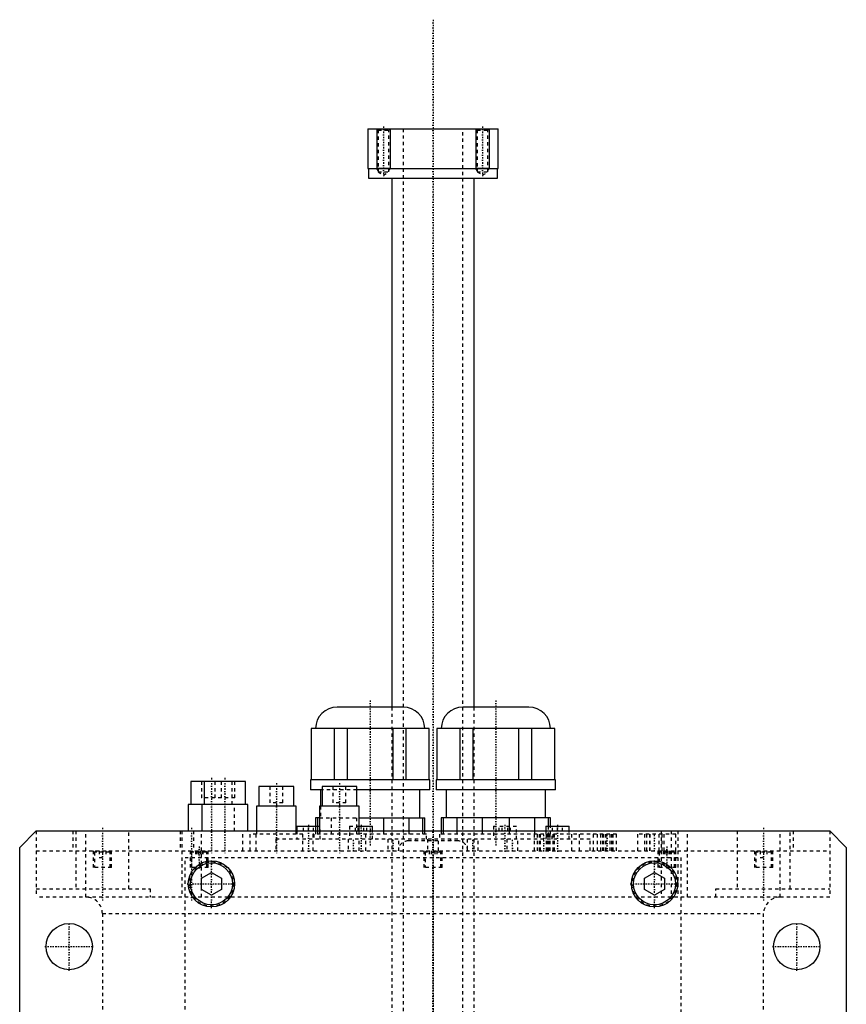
# Model space of a CAD drawing. Extents: x -125 to 125, y -92 to 634.
# Tile 7 of 7: x -125 to 125, y 336 to 634. Entities that reach past the tile are written whole.
import ezdxf

# ---------------------------------------------------------------- set-up
doc = ezdxf.new("R2010")
doc.units = 0
doc.linetypes.add('CENTER', pattern=[1.5, 0.45, -0.5, 0.05, -0.5])
doc.linetypes.add('DASHED', pattern=[2, 1, -1])
for name, color, linetype in [('AM_0', 7, 'CONTINUOUS'), ('AM_10', 7, 'CONTINUOUS'), ('AM_3', 7, 'DASHED'), ('AM_7', 7, 'CENTER')]:
    doc.layers.add(name, color=color, linetype=linetype)

msp = doc.modelspace()

# ---------------------------------------------------------------- linework, layer by layer
at = {"layer": 'AM_0', "color": 7, "linetype": 'CONTINUOUS'}
for p, q in [((-19.75, 600.5), (-19.75, 588.5)), ((-19.75, 600.5), (19.75, 600.5)), ((19.75, 588.5), (19.75, 600.5)), ((-19.75, 588.5), (19.75, 588.5)), ((-19.5, 588.5), (-19.5, 585.5)), ((19.5, 585.5), (19.5, 588.5)), ((-19.5, 585.5), (19.5, 585.5)), ((-12.5, 585.5), (-12.5, 425.5)), ((12.5, 425.5), (12.5, 585.5)), ((-9, 425.5), (-29, 425.5)), ((29, 425.5), (9, 425.5)), ((-36.88, 419), (-36.88, 403.5)), ((-1.13, 419), (-36.88, 419)), ((-36.73, 403.5), (-36.73, 419)), ((-29.85, 419), (-29.85, 403.5)), ((-25.88, 403.5), (-25.88, 419)), ((-12.13, 419), (-12.13, 403.5)), ((-8.15, 403.5), (-8.15, 419)), ((-1.27, 419), (-1.27, 403.5)), ((-1.13, 403.5), (-1.13, 419)), ((1.12, 419), (1.12, 403.5)), ((36.87, 419), (1.12, 419)), ((1.27, 403.5), (1.27, 419)), ((8.15, 419), (8.15, 403.5)), ((12.12, 403.5), (12.12, 419)), ((25.87, 419), (25.87, 403.5)), ((29.85, 403.5), (29.85, 419)), ((36.73, 419), (36.73, 403.5)), ((36.87, 403.5), (36.87, 419)), ((-73.25, 403), (-73.25, 396)), ((-56.71, 403), (-73.25, 403)), ((-69.21, 403), (-69.21, 396)), ((-56.71, 396), (-56.71, 403)), ((-37, 403.5), (-37, 400.5)), ((-1, 403.5), (-37, 403.5)), ((-1, 400.5), (-1, 403.5)), ((1, 403.5), (1, 400.5)), ((37, 403.5), (1, 403.5)), ((37, 400.5), (37, 403.5)), ((-52.63, 401.5), (-52.63, 395.5)), ((-42.13, 401.5), (-52.63, 401.5)), ((-42.13, 395.5), (-42.13, 401.5)), ((-33.58, 400.5), (-37, 400.5)), ((-34, 400.5), (-34, 395.5)), ((-33.57, 401.5), (-33.57, 395.5)), ((-23.07, 401.5), (-33.57, 401.5)), ((-23.07, 395.5), (-23.07, 401.5)), ((-1, 400.5), (-23.07, 400.5)), ((-4, 392), (-4, 400.5)), ((37, 400.5), (1, 400.5)), ((4, 400.5), (4, 392)), ((34, 392), (34, 400.5)), ((-74, 396), (-74, 388)), ((-55.96, 396), (-74, 396)), ((-69.96, 396), (-69.96, 388)), ((-55.96, 388), (-55.96, 396)), ((-53.38, 395.5), (-53.38, 388)), ((-41.38, 395.5), (-53.38, 395.5)), ((-41.38, 388), (-41.38, 395.5)), ((-34.32, 395.5), (-34.32, 388)), ((-22.32, 395.5), (-34.32, 395.5)), ((-22.32, 388), (-22.32, 395.5)), ((-35.5, 392), (-35.5, 388)), ((-34.32, 392), (-35.5, 392)), ((-34.87, 388), (-34.87, 392)), ((-22.32, 392), (-2.5, 392)), ((-14.97, 392), (-14.97, 388)), ((-7.16, 388), (-7.16, 392)), ((-3.13, 392), (-3.13, 388)), ((-2.5, 388), (-2.5, 392)), ((2.5, 392), (2.5, 388)), ((35.5, 392), (2.5, 392)), ((3.13, 388), (3.13, 392)), ((7.16, 392), (7.16, 388)), ((14.97, 388), (14.97, 392)), ((23.03, 392), (23.03, 388)), ((30.84, 388), (30.84, 392)), ((34.87, 392), (34.87, 389.5)), ((35.5, 389.5), (35.5, 392)), ((-125, 383), (-120, 388)), ((-120, 388), (120, 388)), ((-41.17, 389.5), (-41.17, 388)), ((-41.17, 389.5), (-35.5, 389.5)), ((-22.32, 389.5), (-18.25, 389.5)), ((-18.25, 388), (-18.25, 389.5)), ((34.17, 389.5), (34.17, 388)), ((34.17, 389.5), (41.17, 389.5)), ((41.17, 388), (41.17, 389.5)), ((120, 388), (125, 383)), ((-125, 53), (-125, 383)), ((125, 383), (125, 53)), ((-70, 373.73), (-67, 375.46)), ((-67, 375.46), (-64, 373.73)), ((64, 373.73), (67, 375.46)), ((67, 375.46), (70, 373.73)), ((-70, 370.27), (-70, 373.73)), ((-64, 373.73), (-64, 370.27)), ((64, 370.27), (64, 373.73)), ((70, 373.73), (70, 370.27)), ((-67, 368.54), (-70, 370.27)), ((-64, 370.27), (-67, 368.54)), ((67, 368.54), (64, 370.27)), ((70, 370.27), (67, 368.54))]:
    msp.add_line(p, q, dxfattribs=at)
for centre, radius in [((-67, 372), 7), ((67, 372), 7), ((-67, 372), 6.35), ((67, 372), 6.35), ((-110, 353), 7), ((110, 353), 7)]:
    msp.add_circle(centre, radius, dxfattribs=at)
for centre, start, end in [((-29, 419), 90, 180), ((-9, 419), 0, 90), ((9, 419), 90, 180), ((29, 419), 0, 90)]:
    msp.add_arc(centre, 6.5, start, end, dxfattribs=at)
at = {"layer": 'AM_10', "color": 7, "linetype": 'CONTINUOUS'}
for p, q in [((-17, 600.5), (-17, 588.5)), ((-13, 600.5), (-13, 588.5)), ((13, 600.5), (13, 588.5)), ((17, 600.5), (17, 588.5)), ((-13, 588.5), (-17, 588.5)), ((-16.62, 587.84), (-17, 588.5)), ((-13.38, 587.84), (-13, 588.5)), ((17, 588.5), (13, 588.5)), ((13.38, 587.84), (13, 588.5)), ((16.62, 587.84), (17, 588.5))]:
    msp.add_line(p, q, dxfattribs=at)
at = {"layer": 'AM_3', "color": 6, "linetype": 'DASHED'}
for p, q in [((-17, 600.5), (-16.62, 600.12)), ((-16.62, 600.12), (-16.62, 587.44)), ((-16.62, 600.12), (-13.38, 600.12)), ((-13.38, 600.12), (-13, 600.5)), ((-13.38, 587.44), (-13.38, 600.12)), ((-9, 600.5), (-9, -59.5)), ((9, -59.5), (9, 600.5)), ((13, 600.5), (13.38, 600.12)), ((13.38, 600.12), (13.38, 587.44)), ((13.38, 600.12), (16.62, 600.12)), ((16.62, 600.12), (17, 600.5)), ((16.62, 587.44), (16.62, 600.12)), ((-16.62, 587.44), (-15, 586.5)), ((-16.62, 587.44), (-13.38, 587.44)), ((-15, 586.5), (-13.38, 587.44)), ((13.38, 587.44), (15, 586.5)), ((13.38, 587.44), (16.62, 587.44)), ((15, 586.5), (16.62, 587.44)), ((-12.5, 425.5), (-12.5, -17.5)), ((12.5, -17.5), (12.5, 425.5)), ((-70, 403), (-70, 398)), ((-65.96, 403), (-65.96, 398)), ((-64, 398), (-64, 403)), ((-60.75, 396), (-60.75, 403)), ((-59.96, 398), (-59.96, 403)), ((-49.38, 401.5), (-49.38, 396.5)), ((-45.38, 396.5), (-45.38, 401.5)), ((-23.07, 400.5), (-33.58, 400.5)), ((-30.32, 401.5), (-30.32, 396.5)), ((-26.32, 396.5), (-26.32, 401.5)), ((-59.96, 398), (-70, 398)), ((-45.38, 396.5), (-49.38, 396.5)), ((-26.32, 396.5), (-30.32, 396.5)), ((-60, 388), (-60, 396)), ((-34, 395.5), (-34, 392)), ((-34.32, 392), (-22.32, 392)), ((-30.84, 392), (-30.84, 387)), ((-23.03, 387), (-23.03, 392)), ((-120, 388), (-120, 368)), ((-108.97, 388), (-108.97, 382)), ((-108, 388), (-108, 370.5)), ((-105, 368), (-105, 388)), ((-92, 370.5), (-92, 388)), ((-76.5, 388), (-76.5, 382)), ((-76, 388), (-76, 368)), ((-72.46, 388), (-72.46, 382)), ((-70, 368), (-70, 388)), ((-57.5, 382), (-57.5, 388)), ((-53.46, 382), (-53.46, 388)), ((-53.38, 388), (-53.38, 387)), ((-41.38, 387), (-41.38, 388)), ((-41.17, 388), (-41.17, 385.5)), ((-39.17, 388), (-39.17, 389.5)), ((-37.67, 388), (-37.67, 389.5)), ((-36.17, 388), (-36.17, 389.5)), ((-35.5, 389.5), (-34.17, 389.5)), ((-35.5, 388), (-35.5, 387)), ((-34.87, 387), (-34.87, 388)), ((-34.32, 388), (-34.32, 387)), ((-34.17, 385.5), (-34.17, 389.5)), ((-25.25, 389.5), (-25.25, 385.5)), ((-25.25, 389.5), (-22.32, 389.5)), ((-23.48, 388), (-23.48, 389.5)), ((-22.62, 388), (-22.62, 389.5)), ((-22.32, 387), (-22.32, 388)), ((-20.88, 388), (-20.88, 389.5)), ((-20.02, 388), (-20.02, 389.5)), ((-18.25, 385.5), (-18.25, 388)), ((-14.97, 388), (-14.97, 387)), ((-7.16, 387), (-7.16, 388)), ((-3.13, 388), (-3.13, 387)), ((-2.5, 387), (-2.5, 388)), ((2.5, 388), (2.5, 387)), ((3.13, 387), (3.13, 388)), ((7.16, 388), (7.16, 387)), ((14.97, 387), (14.97, 388)), ((18.25, 389.5), (18.25, 385.5)), ((18.25, 389.5), (25.25, 389.5)), ((20.02, 388), (20.02, 389.5)), ((20.88, 388), (20.88, 389.5)), ((22.62, 388), (22.62, 389.5)), ((23.03, 388), (23.03, 387)), ((23.48, 388), (23.48, 389.5)), ((25.25, 385.5), (25.25, 389.5)), ((30.84, 387), (30.84, 388)), ((34.17, 388), (34.17, 385.5)), ((34.87, 389.5), (34.87, 387)), ((35.5, 387), (35.5, 389.5)), ((36.17, 388), (36.17, 389.5)), ((37.67, 388), (37.67, 389.5)), ((39.17, 388), (39.17, 389.5)), ((41.17, 385.5), (41.17, 388)), ((69, 388), (69, 368)), ((72, 388), (72, 368)), ((74, 388), (74, 368)), ((77, 368), (77, 388)), ((92, 388), (92, 370.5)), ((105, 368), (105, 388)), ((108, 370.5), (108, 388)), ((108.97, 388), (108.97, 382)), ((120, 388), (120, 368)), ((-55.38, 387), (-55.38, 382)), ((-39.38, 387), (-55.38, 387)), ((-47.5, 385.5), (-47.5, 382)), ((47.5, 385.5), (-47.5, 385.5)), ((-39.38, 382), (-39.38, 387)), ((-36.32, 387), (-36.32, 382)), ((-2, 387), (-36.32, 387)), ((-36, 387), (-36, 385.5)), ((-25.65, 385.5), (-25.65, 382)), ((-22.35, 382), (-22.35, 385.5)), ((-20.32, 382), (-20.32, 387)), ((-13.65, 385.5), (-13.65, 382)), ((-10.35, 382), (-10.35, 385.5)), ((7.5, 385), (-7.5, 385)), ((-2, 385.5), (-2, 387)), ((-1.65, 385.5), (-1.65, 382)), ((1.65, 382), (1.65, 385.5)), ((2, 387), (2, 385.5)), ((55.49, 387), (2, 387)), ((10.35, 385.5), (10.35, 382)), ((13.65, 382), (13.65, 385.5)), ((22.35, 385.5), (22.35, 382)), ((25.65, 382), (25.65, 385.5)), ((30.65, 382), (30.65, 387)), ((31.64, 382), (31.64, 387)), ((32.09, 387), (32.09, 382)), ((32.5, 382), (32.5, 387)), ((34.2, 387), (34.2, 382)), ((34.48, 382), (34.48, 387)), ((34.59, 382), (34.59, 387)), ((34.89, 382), (34.89, 387)), ((35.35, 382), (35.35, 387)), ((35.41, 382), (35.41, 387)), ((36, 385.5), (36, 387)), ((36.33, 382), (36.33, 387)), ((36.78, 382), (36.78, 387)), ((41.97, 382), (41.97, 387)), ((44.3, 382), (44.3, 387)), ((47.5, 382), (47.5, 385.5)), ((48.56, 382), (48.56, 387)), ((49.8, 382), (49.8, 387)), ((50.79, 382), (50.79, 387)), ((51.24, 387), (51.24, 382)), ((51.65, 382), (51.65, 387)), ((52.29, 382), (52.29, 387)), ((52.39, 382), (52.39, 387)), ((53.6, 382), (53.6, 387)), ((53.63, 382), (53.63, 387)), ((54.04, 382), (54.04, 387)), ((54.5, 382), (54.5, 387)), ((55.49, 382), (55.49, 387)), ((62, 382), (62, 387)), ((73.4, 387), (62, 387)), ((64.11, 382), (64.11, 387)), ((64.68, 382), (64.68, 387)), ((65.56, 382), (65.56, 387)), ((65.6, 387), (65.6, 382)), ((68.4, 382), (68.4, 387)), ((68.44, 382), (68.44, 387)), ((69.28, 382), (69.28, 387)), ((69.89, 382), (69.89, 387)), ((73.4, 382), (73.4, 387)), ((-120, 382), (120, 382)), ((-102.75, 382), (-102.75, 377)), ((-101.95, 382), (-102.35, 381.6)), ((-102.35, 381.6), (-102.35, 377)), ((-97.65, 381.6), (-102.35, 381.6)), ((-101, 382), (-101, 380)), ((-100, 382), (-100, 380)), ((-99, 382), (-99, 380)), ((-97.65, 381.6), (-98.05, 382)), ((-97.65, 377), (-97.65, 381.6)), ((-97.25, 377), (-97.25, 382)), ((-73.46, 382), (-73.46, 377)), ((-72.66, 382), (-73.06, 381.6)), ((-73.06, 381.6), (-73.06, 377)), ((-68.36, 381.6), (-73.06, 381.6)), ((-71.83, 382), (-71.83, 380)), ((-71.53, 382), (-71.53, 380)), ((-71.01, 382), (-71.01, 380)), ((-70.41, 382), (-70.41, 380)), ((-69.89, 382), (-69.89, 380)), ((-69.6, 382), (-69.6, 380)), ((-68.36, 381.6), (-68.76, 382)), ((-68.36, 377), (-68.36, 381.6)), ((-67.96, 377), (-67.96, 382)), ((-2.75, 382), (-2.75, 377)), ((-1.95, 382), (-2.35, 381.6)), ((-2.35, 381.6), (-2.35, 377)), ((2.35, 381.6), (-2.35, 381.6)), ((-1.15, 382), (-1.15, 380)), ((-0.58, 382), (-0.58, 380)), ((0.58, 382), (0.58, 380)), ((1.15, 382), (1.15, 380)), ((2.35, 381.6), (1.95, 382)), ((2.35, 377), (2.35, 381.6)), ((2.75, 377), (2.75, 382)), ((67.96, 382), (67.96, 377)), ((68.76, 382), (68.36, 381.6)), ((68.36, 381.6), (68.36, 377)), ((73.06, 381.6), (68.36, 381.6)), ((69.6, 382), (69.6, 380)), ((69.89, 382), (69.89, 380)), ((70.41, 382), (70.41, 380)), ((71.01, 382), (71.01, 380)), ((71.53, 382), (71.53, 380)), ((71.83, 382), (71.83, 380)), ((73.06, 381.6), (72.66, 382)), ((73.06, 377), (73.06, 381.6)), ((73.46, 377), (73.46, 382)), ((97.25, 382), (97.25, 377)), ((98.05, 382), (97.65, 381.6)), ((97.65, 381.6), (97.65, 377)), ((102.35, 381.6), (97.65, 381.6)), ((99, 382), (99, 380)), ((100, 382), (100, 380)), ((101, 382), (101, 380)), ((102.35, 381.6), (101.95, 382)), ((102.35, 377), (102.35, 381.6)), ((102.75, 377), (102.75, 382)), ((-101, 380), (-99, 380)), ((-75, 68), (-75, 380)), ((-75, 380), (75, 380)), ((75, 380), (75, 68)), ((99, 380), (101, 380)), ((-97.25, 377), (-102.75, 377)), ((-67.96, 377), (-73.46, 377)), ((2.75, 377), (-2.75, 377)), ((73.46, 377), (67.96, 377)), ((102.75, 377), (97.25, 377)), ((-120, 370.5), (-85.5, 370.5)), ((-85.5, 370.5), (-85.5, 368)), ((85.5, 370.5), (120, 370.5)), ((85.5, 368), (85.5, 370.5)), ((120, 368), (-120, 368)), ((-100, 363), (-100, 48)), ((-100, 363), (100, 363)), ((100, 48), (100, 363))]:
    msp.add_line(p, q, dxfattribs=at)
for centre in [(-67, 372), (67, 372)]:
    msp.add_circle(centre, 6.75, dxfattribs=at)
for centre, radius, start, end in [((-7.5, 382), 3, 90, 180), ((-5, 385), 0.5, 90, 180), ((5, 385), 0.5, 0, 90), ((7.5, 382), 3, 0, 90), ((-105, 363), 5, 0, 90), ((105, 363), 5, 90, 180)]:
    msp.add_arc(centre, radius, start, end, dxfattribs=at)
at = {"layer": 'AM_7', "color": 4, "linetype": 'CENTER'}
for p, q in [((0, 633.5), (0, -92.5)), ((-15, 601.2), (-15, 585.8)), ((15, 601.2), (15, 585.8)), ((-19, 427.5), (-19, 383.5)), ((19, 427.5), (19, 383.5)), ((-67, 404.05), (-67, 380.95)), ((-62.96, 404.05), (-62.96, 380.95)), ((-47.38, 402.48), (-47.38, 381.02)), ((-28.32, 402.48), (-28.32, 381.02)), ((-100, 389), (-100, 367)), ((-73, 389), (-73, 367)), ((-37.67, 389.88), (-37.67, 381.62)), ((-21.75, 389.88), (-21.75, 381.62)), ((21.75, 389.88), (21.75, 381.62)), ((37.67, 389.88), (37.67, 381.62)), ((100, 389), (100, 367)), ((-24, 381.82), (-24, 385.68)), ((-12, 381.82), (-12, 385.68)), ((0, 386.4), (0, -18.4)), ((12, 381.82), (12, 385.68)), ((24, 381.82), (24, 385.68)), ((33.49, 381.75), (33.49, 387.25)), ((52.64, 381.75), (52.64, 387.25)), ((67, 381.75), (67, 387.25)), ((-70.71, 383.3), (-70.71, 376.7)), ((70.71, 383.3), (70.71, 376.7)), ((-67, 364.65), (-67, 379.35)), ((67, 364.65), (67, 379.35)), ((-74.35, 372), (-59.65, 372)), ((59.65, 372), (74.35, 372)), ((-110, 345.65), (-110, 360.35)), ((110, 345.65), (110, 360.35)), ((-117.35, 353), (-102.65, 353)), ((102.65, 353), (117.35, 353))]:
    msp.add_line(p, q, dxfattribs=at)

doc.saveas('drawing.dxf')
